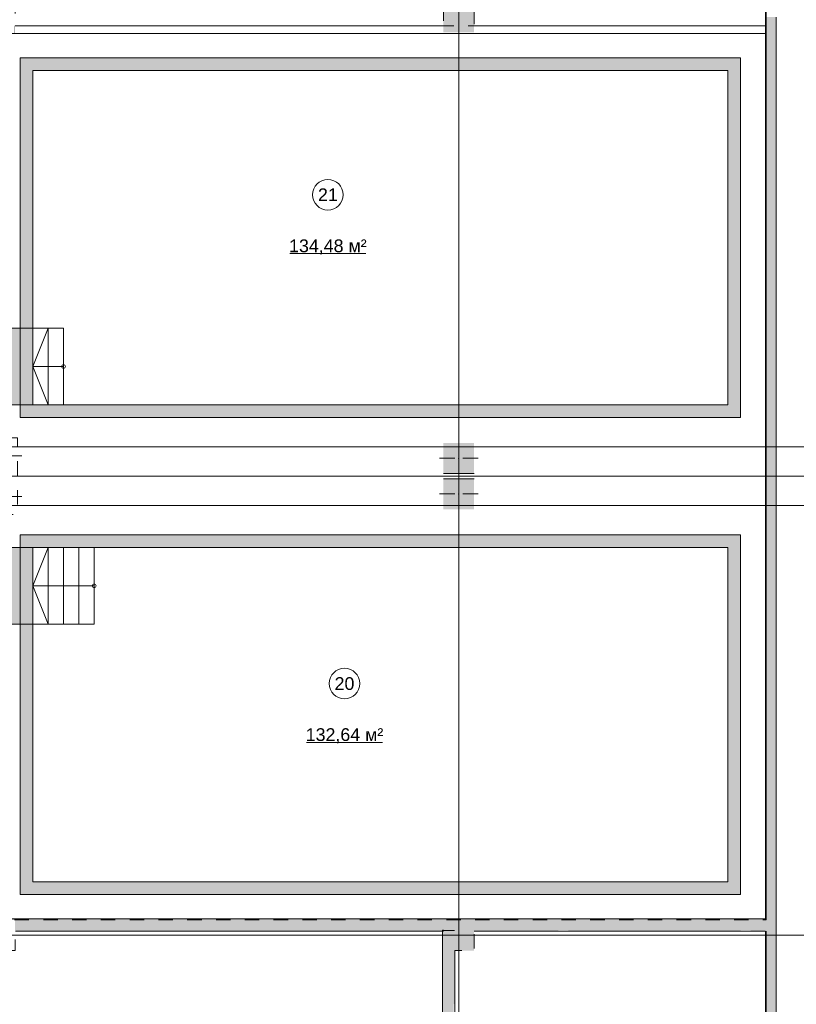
# Model space of a CAD drawing. Header units: millimetres. Extents: x -14761 to 157739, y -22400 to 107990.
# Tile 182 of 256: x 126390 to 141618, y 16646 to 35948. Entities that reach past the tile are written whole.
import ezdxf

# ---------------------------------------------------------------- set-up
doc = ezdxf.new("R2010")
doc.units = ezdxf.units.MM
doc.header["$MEASUREMENT"] = 0
doc.linetypes.add('Wipeout_Contour', pattern=[1000, 0, -1000])
doc.linetypes.add('Штриховая', pattern=[564.444447, 282.222223, -282.222223])
for name, color, linetype in [('Конструктив - ГКЛ', 7, 'Continuous'), ('Конструктив - Колонны', 7, 'Continuous'), ('Конструктив - Лестницы в бассейны', 7, 'Continuous'), ('Конструктив - стены бассейнов жб нов', 7, 'Continuous'), ('Конструктив - Стены Блок 200 нов', 7, 'Continuous'), ('Конструктив - Стены Внутр сущ.', 7, 'Continuous'), ('Элемент Модели - Зона', 7, 'Continuous'), ('Элемент Модели - Оси', 7, 'Continuous')]:
    doc.layers.add(name, color=color, linetype=linetype)
doc.styles.add('СГЕНЕРИР_СТИЛЬ_1', font='txt')

msp = doc.modelspace()

# ---------------------------------------------------------------- hatches: boundary and pattern name
at = {"layer": 'Конструктив - ГКЛ', "linetype": 'Continuous', "lineweight": 0, "true_color": 0x606060}
for points in [[(141013, 18300), (141025, 18300), (141025, 18320), (141013, 18320)], [(141013, 18075), (141013, 10825), (141025, 10825), (141025, 18075)]]:
    msp.add_hatch(color=251, dxfattribs=at).paths.add_polyline_path(points)
at = {"layer": 'Конструктив - Колонны', "linetype": 'Continuous', "lineweight": 0, "true_color": 0x000000}
for points in [[(134700, 27650), (134700, 27050), (135300, 27050), (135300, 27650)], [(134700, 26350), (135300, 26350), (135300, 26950), (134700, 26950)], [(134700, 18300), (134700, 18100), (134900, 18100), (134920, 18100), (135300, 18100), (135300, 18300)], [(134700, 18100), (134700, 18080), (134900, 18080), (134900, 18100)], [(134700, 17700), (134900, 17700), (134900, 18080), (134700, 18080), (134700, 18075)], [(134900, 18080), (134920, 18080), (134920, 18100), (134900, 18100)], [(134900, 18080), (134900, 17700), (134920, 17700), (134920, 18080)], [(134920, 18080), (135300, 18080), (135300, 18100), (134920, 18100)], [(134920, 17700), (135300, 17700), (135300, 18075), (135300, 18080), (134920, 18080)]]:
    msp.add_hatch(color=18, dxfattribs=at).paths.add_polyline_path(points)
at = {"layer": 'Конструктив - Лестницы в бассейны', "linetype": 'Continuous', "lineweight": 5, "true_color": 0xcccccc}
for points in [[(126650, 28400), (126650, 29900), (125675, 29900), (125675, 28400)], [(126650, 24100), (126650, 25600), (125675, 25600), (125675, 24100)]]:
    msp.add_hatch(color=254, dxfattribs=at).paths.add_polyline_path(points)
at = {"layer": 'Конструктив - стены бассейнов жб нов', "linetype": 'Continuous', "lineweight": 0, "true_color": 0x606060}
for points in [[(126650, 34950), (126400, 35200), (126400, 34950)], [(126650, 35200), (126400, 35200), (126650, 34950)], [(126650, 34950), (140275, 34950), (140275, 35200), (126650, 35200)], [(140275, 34950), (140525, 35200), (140275, 35200)], [(140275, 34950), (140525, 34950), (140525, 35200)], [(126650, 28400), (126650, 34950), (126400, 34950), (126400, 28400)], [(140275, 34950), (140275, 28400), (140525, 28400), (140525, 34950)], [(126650, 28400), (126400, 28150), (126650, 28150)], [(126400, 28400), (126400, 28150), (126650, 28400)], [(140275, 28400), (126650, 28400), (126650, 28150), (140275, 28150)], [(140275, 28150), (140525, 28150), (140275, 28400)], [(140275, 28400), (140525, 28150), (140525, 28400)], [(126650, 25850), (126400, 25850), (126650, 25600)], [(126650, 25600), (126400, 25850), (126400, 25600)], [(126650, 25600), (140275, 25600), (140275, 25850), (126650, 25850)], [(140275, 25600), (140525, 25850), (140275, 25850)], [(140275, 25600), (140525, 25600), (140525, 25850)], [(126650, 19050), (126650, 25600), (126400, 25600), (126400, 19050)], [(140275, 25600), (140275, 19050), (140525, 19050), (140525, 25600)], [(126650, 19050), (126400, 18800), (126650, 18800)], [(126400, 19050), (126400, 18800), (126650, 19050)], [(140275, 19050), (126650, 19050), (126650, 18800), (140275, 18800)], [(140275, 18800), (140525, 18800), (140275, 19050)], [(140275, 19050), (140525, 18800), (140525, 19050)]]:
    msp.add_hatch(color=251, dxfattribs=at).paths.add_polyline_path(points)
at = {"layer": 'Конструктив - Стены Блок 200 нов', "linetype": 'Continuous', "lineweight": 0, "true_color": 0x000000}
for points in [[(141013, 18320), (122465, 18320), (122465, 18300), (141013, 18300)], [(126300, 18300), (126300, 18100), (134700, 18100), (134700, 18300)], [(135300, 18300), (135300, 18100), (141025, 18100), (141025, 18300)], [(126305, 18080), (134700, 18080), (134700, 18100), (126305, 18100)], [(134700, 18080), (134700, 18100), (134680, 18100), (134680, 18080)], [(134700, 18075), (134680, 18075), (134680, 11200), (134700, 11200)], [(135300, 18080), (136950, 18080), (136950, 18100), (137150, 18100), (137150, 18080), (140525, 18080), (140525, 18100), (140725, 18100), (140725, 18080), (141020, 18080), (141020, 18100), (135300, 18100)], [(136958, 18080), (137142, 18080), (137142, 18092), (136958, 18092)], [(140533, 18092), (140533, 18080), (140717, 18080), (140717, 18092)], [(134700, 11200), (134795, 11200), (134900, 11200), (134900, 17700), (134700, 17700)], [(134900, 17695), (134900, 16650), (134920, 16650), (134920, 17695)]]:
    msp.add_hatch(color=18, dxfattribs=at).paths.add_polyline_path(points)

# ---------------------------------------------------------------- linework, layer by layer
at = {"layer": 'Конструктив - ГКЛ', "color": 7, "linetype": 'Continuous', "lineweight": 15, "flags": 128}
for points in [[(141013, 18075), (141013, 10825)], [(141025, 10825), (141025, 18080)]]:
    msp.add_lwpolyline(points, dxfattribs=at)
at = {"layer": 'Конструктив - Колонны', "color": 7, "linetype": 'Continuous', "lineweight": 15}
for p, q in [((135000, 27430), (135000, 27730)), ((126080, 27400), (126430, 27400)), ((134920, 27350), (134620, 27350)), ((135000, 27270), (135000, 26970)), ((135080, 27350), (135380, 27350)), ((135000, 26730), (135000, 27030)), ((134920, 26650), (134620, 26650)), ((135080, 26650), (135380, 26650)), ((126080, 26600), (126430, 26600)), ((135000, 26570), (135000, 26270)), ((135000, 18080), (135000, 18380)), ((134920, 18000), (134620, 18000)), ((135080, 18000), (135380, 18000)), ((135000, 17920), (135000, 17620))]:
    msp.add_line(p, q, dxfattribs=at)
at = {"layer": 'Конструктив - Колонны', "color": 7, "linetype": 'Continuous', "lineweight": 15, "flags": 128}
for points in [[(134700, 27050), (135300, 27050)], [(135300, 26950), (134700, 26950)]]:
    msp.add_lwpolyline(points, dxfattribs=at)
at = {"layer": 'Конструктив - Колонны', "color": 7, "linetype": 'Continuous', "lineweight": 15}
for p in [(135000, 27350), (135000, 26650), (135000, 18000)]:
    msp.add_point(p, dxfattribs=at)
at = {"layer": 'Конструктив - Лестницы в бассейны', "color": 7, "linetype": 'Continuous', "lineweight": 15}
for p, q in [((126650, 28400), (126650, 29900)), ((126650, 29900), (126950, 29900)), ((126650, 29150), (126950, 29900)), ((126950, 28400), (126950, 29900)), ((126950, 29900), (127250, 29900)), ((126950, 29900), (126950, 28400)), ((127250, 29900), (127250, 28400)), ((126950, 29150), (126650, 29150)), ((126950, 28400), (126650, 29150)), ((127250, 29150), (126950, 29150)), ((126950, 28400), (126650, 28400)), ((127250, 28400), (126950, 28400)), ((126650, 24100), (126650, 25600)), ((126650, 25600), (126950, 25600)), ((126650, 24850), (126950, 25600)), ((126950, 24100), (126950, 25600)), ((126950, 25600), (127250, 25600)), ((126950, 25600), (126950, 24100)), ((127250, 24100), (127250, 25600)), ((127250, 25600), (127550, 25600)), ((127250, 25600), (127250, 24100)), ((127550, 24100), (127550, 25600)), ((127550, 25600), (127850, 25600)), ((127550, 25600), (127550, 24100)), ((127850, 25600), (127850, 24100)), ((126950, 24850), (126650, 24850)), ((126950, 24100), (126650, 24850)), ((127550, 24850), (126950, 24850)), ((127850, 24850), (127550, 24850)), ((126950, 24100), (126650, 24100)), ((127250, 24100), (126950, 24100)), ((127550, 24100), (127250, 24100)), ((127850, 24100), (127550, 24100))]:
    msp.add_line(p, q, dxfattribs=at)
at = {"layer": 'Конструктив - Лестницы в бассейны', "color": 7, "linetype": 'Continuous', "lineweight": 15, "flags": 128}
for points in [[(126650, 28400), (125675, 28400), (125675, 29900), (126650, 29900)], [(126650, 24100), (125675, 24100), (125675, 25600), (126650, 25600)]]:
    msp.add_lwpolyline(points, close=True, dxfattribs=at)
for points in [[(127250, 29113, -1), (127250, 29188, -1)], [(127850, 24813, -1), (127850, 24888, -1)]]:
    msp.add_lwpolyline(points, format="xyb", close=True, dxfattribs=at)
at = {"layer": 'Конструктив - стены бассейнов жб нов', "color": 7, "linetype": 'Continuous', "lineweight": 15, "flags": 128}
for points in [[(126400, 35200), (126400, 34950)], [(140275, 35200), (126400, 35200)], [(140525, 35200), (140275, 35200)], [(140525, 28150), (140525, 35200)], [(126400, 34950), (126400, 28150)], [(126650, 34950), (140275, 34950)], [(126650, 28400), (126650, 34950)], [(140275, 34950), (140275, 28400)], [(140275, 28400), (126650, 28400)], [(126400, 28150), (126650, 28150)], [(126650, 28150), (140275, 28150)], [(140525, 28150), (140275, 28150)], [(126400, 25850), (126650, 25850)], [(126400, 25850), (126400, 18800)], [(140275, 25850), (126650, 25850)], [(140525, 25850), (140275, 25850)], [(140525, 18800), (140525, 25850)], [(126650, 19050), (126650, 25600)], [(126650, 25600), (140275, 25600)], [(140275, 25600), (140275, 19050)], [(140275, 19050), (126650, 19050)], [(126400, 18800), (126650, 18800)], [(126650, 18800), (140275, 18800)], [(140525, 18800), (140275, 18800)]]:
    msp.add_lwpolyline(points, dxfattribs=at)
at = {"layer": 'Конструктив - Стены Блок 200 нов', "color": 7, "linetype": 'Continuous', "lineweight": 15, "flags": 128}
for points in [[(141013, 18320), (122465, 18320)], [(126305, 18080), (134700, 18080)], [(134680, 18100), (134680, 18080)], [(134680, 18100), (134700, 18100)], [(134680, 18075), (134680, 11200)], [(135300, 18080), (136950, 18080)], [(136958, 18080), (137142, 18080)], [(137150, 18080), (140525, 18080)], [(140533, 18080), (140717, 18080)], [(140725, 18080), (141013, 18080)], [(134920, 16650), (134920, 17695)]]:
    msp.add_lwpolyline(points, dxfattribs=at)
at = {"layer": 'Конструктив - Стены Внутр сущ.', "color": 7, "linetype": 'Continuous', "lineweight": 15, "flags": 128}
for points in [[(141225, 10820), (141225, 36000)], [(141025, 18080), (141025, 10825)]]:
    msp.add_lwpolyline(points, dxfattribs=at)
at = {"layer": 'Элемент Модели - Зона', "color": 7, "linetype": 'Continuous', "lineweight": 15}
for p, q in [((131688, 31363), (133178, 31363)), ((132014, 21781), (133504, 21781))]:
    msp.add_line(p, q, dxfattribs=at)
at = {"layer": 'Элемент Модели - Зона', "color": 7, "linetype": 'Штриховая', "lineweight": 15, "flags": 128}
for points in [[(120850, 18309), (120850, 18300), (122410, 18300), (122410, 18320), (125725, 18320), (125725, 24100), (125700, 24100), (125700, 25600), (125725, 25600), (125725, 26250), (125650, 26250), (125650, 27750), (125725, 27750), (125725, 28400), (125700, 28400), (125700, 29900), (125725, 29900), (125725, 35700), (125700, 35700), (125700, 36300), (126300, 36300), (126300, 35825), (134700, 35825), (134700, 36300), (135300, 36300), (135300, 35825), (141025, 35825), (141025, 45000), (138381, 45000), (135300, 45000), (135300, 44700), (134700, 44700), (134700, 45000), (126300, 45000), (126300, 44700), (125700, 44700), (125700, 45000), (122696, 45000), (122696, 42752), (124332, 42752), (124332, 39578), (122696, 39578), (122696, 37205), (120850, 37205)], [(125725, 35700), (125725, 27750), (126350, 27750), (126350, 27000), (141025, 27000), (141025, 35825), (126300, 35825), (126300, 35700)], [(125725, 18300), (141025, 18300), (141025, 27000), (126350, 27000), (126350, 26250), (125725, 26250)], [(117320, 18080), (117320, 9300), (125700, 9300), (125700, 9300), (126300, 9300), (126300, 9300), (134680, 9300), (134680, 18080), (126300, 18080), (126300, 17700), (125700, 17700), (125700, 18080)], [(134920, 9300), (135300, 9300), (135300, 8910), (140025, 8910), (140025, 10820), (141025, 10820), (141025, 18080), (135300, 18080), (135300, 17700), (134920, 17700)]]:
    msp.add_lwpolyline(points, close=True, dxfattribs=at)
at = {"layer": 'Элемент Модели - Зона', "color": 7, "linetype": 'Continuous', "lineweight": 15, "flags": 128}
for points in [[(132733, 32516, 1), (132133, 32516, 1)], [(133059, 22934, 1), (132459, 22934, 1)]]:
    msp.add_lwpolyline(points, format="xyb", close=True, dxfattribs=at)
at = {"layer": 'Элемент Модели - Оси', "color": 7, "linetype": 'Continuous', "lineweight": 15}
for p, q in [((-12314, 27575), (155203, 27575)), ((-12761, 27000), (155650, 27000)), ((-12302, 26425), (155192, 26425)), ((-12761, 18000), (155650, 18000))]:
    msp.add_line(p, q, dxfattribs=at)

# ---------------------------------------------------------------- texts
at = {"layer": 'Элемент Модели - Зона', "color": 7, "lineweight": 15, "char_height": 250, "attachment_point": 5, "style": 'СГЕНЕРИР_СТИЛЬ_1'}
for s, insert in [('\\A1;{\\pqc;\\fArial|b0|i0|c204|p38;21}', (132433, 32516)), ('\\A1;{\\pqc;\\fArial|b0|i0|c204|p38;134,48 м²}', (132433, 31492)), ('\\A1;{\\pqc;\\fArial|b0|i0|c204|p38;20}', (132759, 22932)), ('\\A1;{\\pqc;\\fArial|b0|i0|c204|p38;132,64 м²}', (132759, 21910))]:
    msp.add_mtext(s, dxfattribs=dict(at, insert=insert))

# ---------------------------------------------------------------- next in the draw order: wipeouts: each hides what was drawn before it
at = {"color": 254, "linetype": 'Wipeout_Contour', "lineweight": 0, "ltscale": 541323.840242}
msp.add_wipeout([(134700, 35825), (126300, 35825), (126300, 35812), (134700, 35812)], dxfattribs=at).dxf.layer = 'Конструктив - стены бассейнов жб нов'
at = {"color": 254, "linetype": 'Wipeout_Contour', "lineweight": 0, "ltscale": 570904.052048}
msp.add_wipeout([(135300, 35825), (135300, 35812), (141013, 35812), (141013, 35825)], dxfattribs=at).dxf.layer = 'Конструктив - стены бассейнов жб нов'
at = {"color": 254, "linetype": 'Wipeout_Contour', "lineweight": 0, "ltscale": 552246.806482}
msp.add_wipeout([(125700, 35675), (141013, 35675), (141013, 35688), (125700, 35688)], dxfattribs=at).dxf.layer = 'Конструктив - стены бассейнов жб нов'

# ---------------------------------------------------------------- next in the draw order: wipeouts: each hides what was drawn before it
at = {"color": 254, "linetype": 'Wipeout_Contour', "lineweight": 0, "ltscale": 541310.596725}
msp.add_wipeout([(134700, 35812), (126300, 35812), (126300, 35800), (134700, 35800)], dxfattribs=at).dxf.layer = 'Конструктив - стены бассейнов жб нов'
at = {"color": 254, "linetype": 'Wipeout_Contour', "lineweight": 0, "ltscale": 570891.50129}
msp.add_wipeout([(135300, 35812), (135300, 35800), (141013, 35800), (141013, 35812)], dxfattribs=at).dxf.layer = 'Конструктив - стены бассейнов жб нов'
at = {"color": 254, "linetype": 'Wipeout_Contour', "lineweight": 0, "ltscale": 552259.767987}
msp.add_wipeout([(125700, 35688), (141013, 35688), (141013, 35700), (125700, 35700)], dxfattribs=at).dxf.layer = 'Конструктив - стены бассейнов жб нов'

# ---------------------------------------------------------------- next in the draw order: linework, layer by layer
at = {"layer": 'Конструктив - Колонны', "color": 7, "linetype": 'Continuous', "lineweight": 15}
msp.add_line((135000, 35920), (135000, 35620), dxfattribs=at)
at = {"layer": 'Элемент Модели - Оси', "color": 7, "linetype": 'Continuous', "lineweight": 15}
msp.add_line((135000, 92200), (135000, -1975), dxfattribs=at)

# ---------------------------------------------------------------- next in the draw order: wipeouts: each hides what was drawn before it
at = {"color": 254, "linetype": 'Wipeout_Contour', "lineweight": 0, "ltscale": 541251.087983}
msp.add_wipeout([(126300, 35700), (134700, 35700), (134700, 35800), (126300, 35800)], dxfattribs=at).dxf.layer = 'Конструктив - стены бассейнов жб нов'
at = {"color": 254, "linetype": 'Wipeout_Contour', "lineweight": 0, "ltscale": 570835.105973}
msp.add_wipeout([(135300, 35800), (135300, 35700), (141013, 35700), (141013, 35800)], dxfattribs=at).dxf.layer = 'Конструктив - стены бассейнов жб нов'

# ---------------------------------------------------------------- next in the draw order: hatches: boundary and pattern name
at = {"layer": 'Конструктив - ГКЛ', "linetype": 'Continuous', "lineweight": 0, "true_color": 0x606060}
msp.add_hatch(color=251, dxfattribs=at).paths.add_polyline_path([(141013, 45100), (141013, 18325), (141025, 18325), (141025, 45100)])
at = {"layer": 'Конструктив - Колонны', "linetype": 'Continuous', "lineweight": 0, "true_color": 0x000000}
for points in [[(134700, 35825), (135300, 35825), (135300, 36300), (134700, 36300)], [(134700, 35825), (134700, 35812), (135300, 35812), (135300, 35825)], [(135300, 35812), (134700, 35812), (134700, 35800), (135300, 35800)], [(134700, 35700), (135300, 35700), (135300, 35800), (134700, 35800)]]:
    msp.add_hatch(color=18, dxfattribs=at).paths.add_polyline_path(points)
at = {"layer": 'Конструктив - Стены Внутр сущ.', "linetype": 'Continuous', "lineweight": 0, "true_color": 0x000000}
msp.add_hatch(color=18, dxfattribs=at).paths.add_polyline_path([(141225, 10820), (141225, 36000), (141025, 36000), (141025, 10820)])

# ---------------------------------------------------------------- next in the draw order: linework, layer by layer
at = {"layer": 'Конструктив - ГКЛ', "color": 7, "linetype": 'Continuous', "lineweight": 15, "flags": 128}
for points in [[(141025, 18325), (141025, 45310)], [(141013, 45080), (141013, 18325)]]:
    msp.add_lwpolyline(points, dxfattribs=at)
at = {"layer": 'Конструктив - стены бассейнов жб нов', "color": 7, "linetype": 'Continuous', "lineweight": 15}
for p, q in [((141013, 35812), (141013, 35825)), ((141013, 35800), (141013, 35812)), ((141013, 35700), (141013, 35800)), ((141013, 35688), (141013, 35700)), ((141013, 35675), (141013, 35688))]:
    msp.add_line(p, q, dxfattribs=at)
at = {"layer": 'Конструктив - стены бассейнов жб нов', "color": 7, "linetype": 'Continuous', "lineweight": 15, "flags": 128}
for points in [[(134700, 35825), (126300, 35825)], [(141013, 35825), (135300, 35825)], [(141025, 35825), (141025, 35812)], [(141025, 35812), (141025, 35800)], [(141025, 35800), (141025, 35700)], [(125700, 35675), (141013, 35675)], [(141025, 35700), (141025, 35688)], [(141025, 35688), (141025, 35675)]]:
    msp.add_lwpolyline(points, dxfattribs=at)
at = {"layer": 'Конструктив - Стены Внутр сущ.', "color": 7, "linetype": 'Continuous', "lineweight": 15, "flags": 128}
msp.add_lwpolyline([(141025, 36000), (141025, 18325)], dxfattribs=at)

doc.saveas('drawing.dxf')
